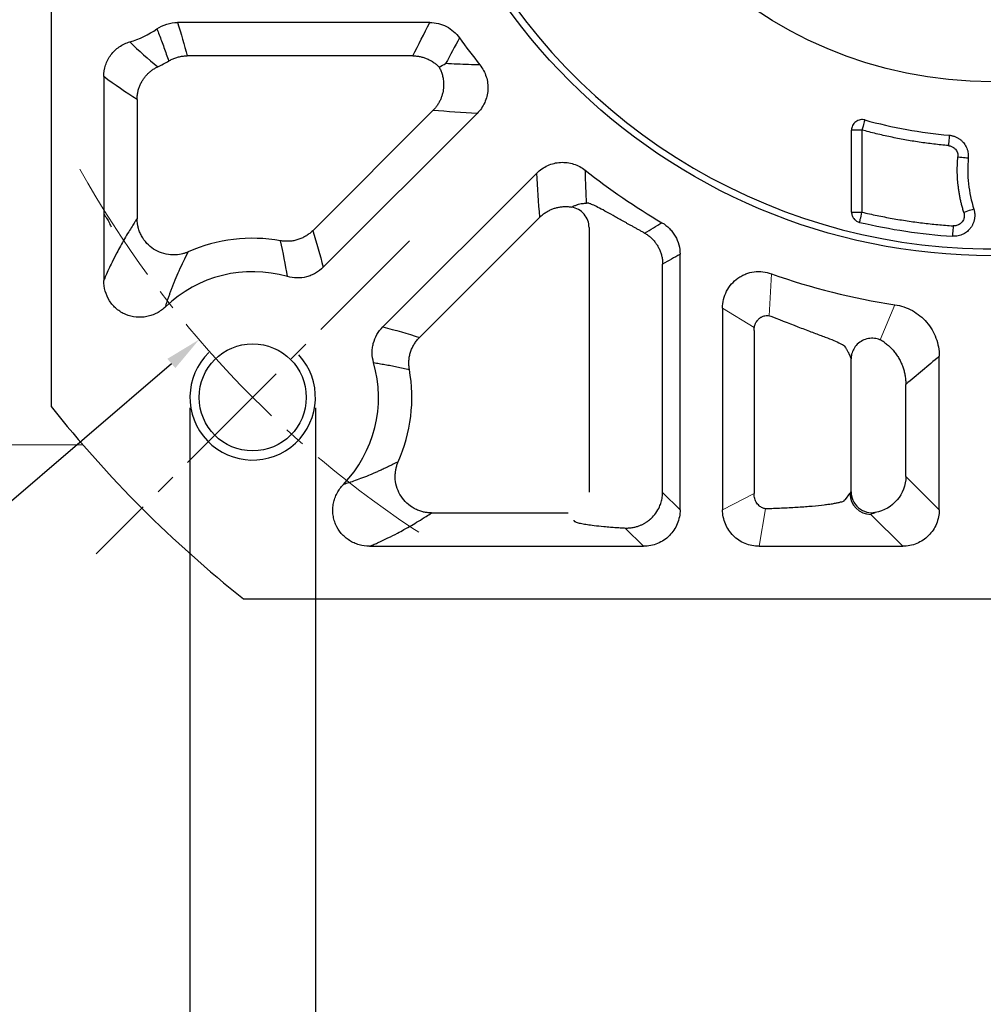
# Model space of a CAD drawing. Header units: millimetres. Extents: x 225 to 1476, y 239 to 1123.
# Tile 4 of 18: x 352 to 445, y 674 to 768. Entities that reach past the tile are written whole.
import ezdxf

# ---------------------------------------------------------------- set-up
doc = ezdxf.new("R2010")
doc.units = ezdxf.units.MM
doc.linetypes.add('点画线', pattern=[18, 12, -2, 2, -2])
for name, color, linetype, lineweight in [('7中心线层', 7, '点画线', 18), ('尺寸线', 1, 'Continuous', 18), ('标注线', 3, 'Continuous', 15), ('粗实线', 7, 'Continuous', 40), ('细实线', 211, 'Continuous', 18)]:
    doc.layers.add(name, color=color, linetype=linetype, lineweight=lineweight)
doc.styles.add('工程字', font='gbenor.shx', dxfattribs={"bigfont": 'gbcbig.shx'})
doc.dimstyles.new('ISO-25-1', dxfattribs={"dimtxt": 9, "dimasz": 3.5, "dimexe": 1.25, "dimexo": 1, "dimgap": 1.5, "dimtad": 1, "dimtoh": 1, "dimtxsty": '工程字', "dimcen": 2, "dimadec": 0, "dimazin": 0, "dimtfac": 1, "dimtmove": 0, "dimatfit": 3, "dimfxl": 1, "dimarcsym": 0})

# ---------------------------------------------------------------- blocks, each defined once
blk = doc.blocks.new('*D94')
at = {"layer": 'Defpoints', "color": 0}
for p in [(368.734, 731.835), (380.734, 731.835), (368.734, 656.002)]:
    blk.add_point(p, dxfattribs=at)
at = {"layer": '标注线', "color": 0, "lineweight": -2}
for p, q in [((368.734, 730.835), (368.734, 654.752)), ((380.734, 730.835), (380.734, 654.752)), ((377.234, 656.002), (372.234, 656.002)), ((403.234, 656.002), (380.734, 656.002)), ((445.234, 656.002), (403.234, 656.002))]:
    blk.add_line(p, q, dxfattribs=at)
at = {"layer": '标注线', "color": 0}
for points in [[(372.234, 656.585), (372.234, 655.418), (368.734, 656.002)], [(377.234, 655.418), (377.234, 656.585), (380.734, 656.002)]]:
    blk.add_solid(points, dxfattribs=at)
at = {"layer": '标注线', "color": 0, "insert": (424.984, 662.002), "char_height": 9, "attachment_point": 5, "style": '工程字'}
blk.add_mtext('4-M12x28', dxfattribs=at)
blk = doc.blocks.new('*D95')
at = {"layer": 'Defpoints', "color": 0}
for p in [(521.282, 867.728), (369.608, 737.363)]:
    blk.add_point(p, dxfattribs=at)
at = {"layer": '标注线', "color": 0, "lineweight": -2}
for p, q in [((445.445, 800.545), (445.445, 804.545)), ((443.445, 802.545), (447.445, 802.545)), ((334.146, 706.883), (366.954, 735.081)), ((307.389, 706.883), (334.146, 706.883))]:
    blk.add_line(p, q, dxfattribs=at)
at = {"layer": '标注线', "color": 0}
blk.add_solid([(367.334, 734.639), (366.573, 735.524), (369.608, 737.363)], dxfattribs=at)
at = {"layer": '标注线', "color": 0, "insert": (317.517, 712.883), "char_height": 9, "attachment_point": 5, "style": '工程字'}
blk.add_mtext('∅200', dxfattribs=at)
blk = doc.blocks.new('*D96')
at = {"layer": 'Defpoints', "color": 0}
for p in [(525.257, 885.34), (365.632, 719.75)]:
    blk.add_point(p, dxfattribs=at)
at = {"layer": '尺寸线', "color": 0, "lineweight": -2}
for p, q in [((544.175, 904.964), (527.686, 887.86)), ((570.932, 904.964), (544.175, 904.964)), ((445.445, 800.545), (445.445, 804.545)), ((443.445, 802.545), (447.445, 802.545))]:
    blk.add_line(p, q, dxfattribs=at)
at = {"layer": '尺寸线', "color": 0}
blk.add_solid([(527.266, 888.265), (528.106, 887.455), (525.257, 885.34)], dxfattribs=at)
at = {"layer": '尺寸线', "color": 0, "lineweight": 25, "insert": (560.804, 910.964), "char_height": 9, "attachment_point": 5, "style": '工程字'}
blk.add_mtext('∅230{}{{\\H0.7x;}{}}', dxfattribs=at)

msp = doc.modelspace()

# ---------------------------------------------------------------- linework, layer by layer
msp.add_open_spline([(360.4796, 749.3993), (360.5509, 749.3023), (360.8384, 748.8883), (361.0577, 748.4766), (361.1847, 748.1612)], degree=3, knots=[0.83537287, 0.83537287, 0.83537287, 0.83537287, 0.87394786, 1, 1, 1, 1])
at = {"layer": '7中心线层'}
msp.add_line((389.7222, 746.8225), (359.7463, 716.8466), dxfattribs=at)
msp.add_arc((445.4449, 802.5452), 100, 209.252219, 237.167358, dxfattribs=at)
at = {"layer": '标注线'}
for p, q in [((424.1336, 739.6552), (424.3573, 743.6732)), ((422.7172, 738.5095), (419.6885, 740.3861)), ((436.1627, 740.7032), (434.7583, 737.3365)), ((349.4443, 727.2949), (358.4829, 727.2949)), ((422.6923, 722.6214), (419.6885, 721.0715)), ((423.18, 717.58), (423.7787, 721.1771))]:
    msp.add_line(p, q, dxfattribs=at)
at = {"layer": '粗实线', "color": 0, "lineweight": 30}
for p, q in [((355.4449, 874.1343), (355.4449, 730.9561)), ((373.8558, 712.5452), (517.034, 712.5452))]:
    msp.add_line(p, q, dxfattribs=at)
for centre, radius in [((445.4449, 802.5452), 57.15), ((445.4449, 802.5452), 40.5), ((374.7342, 731.8346), 5.125)]:
    msp.add_circle(centre, radius, dxfattribs=at)
for radius, start, end in [(56.5, 215.800973, 279.199034), (115, 218.49995, 231.50005)]:
    msp.add_arc((445.4449, 802.5452), radius, start, end, dxfattribs=at)
at = {"layer": '细实线', "color": 0, "lineweight": -3}
for p, q in [((391.6746, 767.7193), (367.5452, 767.7193)), ((390.0543, 764.5277), (368.4769, 764.5277)), ((360.4796, 762.5405), (360.4796, 743.0247)), ((363.6713, 760.348), (363.6713, 748.9527)), ((380.4716, 747.7917), (391.9809, 759.301)), ((381.4796, 744.286), (396.2086, 759.015)), ((432.0241, 749.5631), (432.0241, 757.4277)), ((433.0228, 757.4277), (432.0241, 757.4277)), ((433.0228, 757.4277), (433.0228, 749.5631)), ((401.9146, 753.3089), (387.1857, 738.58)), ((432.0241, 749.5631), (433.0228, 749.5631)), ((402.2006, 749.0813), (390.6913, 737.572)), ((406.9153, 748.0883), (406.9153, 722.7668)), ((415.619, 721.0715), (415.619, 745.5416)), ((413.9539, 722.7366), (413.9539, 744.594)), ((419.6885, 740.3863), (419.6885, 721.0715)), ((422.6923, 738.2224), (422.6923, 722.6214)), ((431.3201, 736.7734), (431.4449, 736.61)), ((431.9745, 722.7868), (431.9745, 735.5114)), ((440.4101, 721.0715), (440.4101, 735.7706)), ((437.2185, 724.2631), (437.2185, 733.0767)), ((440.4101, 721.0715), (437.2185, 724.2631)), ((415.619, 721.0715), (413.9539, 722.7366)), ((431.4449, 722.0638), (431.2998, 721.9247)), ((431.4449, 722.0638), (431.8696, 722.6269)), ((391.8524, 720.7716), (404.9181, 720.7716)), ((436.9186, 717.58), (433.8669, 720.6318)), ((412.1275, 717.58), (410.3813, 719.3262)), ((385.9229, 717.58), (412.1275, 717.58)), ((423.18, 717.58), (436.9186, 717.58))]:
    msp.add_line(p, q, dxfattribs=at)
at = {"layer": '细实线', "color": 0, "lineweight": -3, "flags": 128}
for points in [[(433.2881, 758.3913), (433.2814, 758.3671), (433.2653, 758.3085), (433.2402, 758.2175), (433.2072, 758.0975), (433.1673, 757.9528), (433.1222, 757.7889), (433.0734, 757.6117), (433.0228, 757.4277)], [(441.3768, 756.9293), (441.3746, 756.9044), (441.3692, 756.8438), (441.3608, 756.7498), (441.3497, 756.6258), (441.3364, 756.4764), (441.3213, 756.307), (441.305, 756.1239), (441.288, 755.9339)], [(442.1947, 754.85), (442.3848, 754.8331), (442.5678, 754.8169), (442.7372, 754.8018), (442.8866, 754.7886), (443.0106, 754.7775), (443.1047, 754.7692), (443.1653, 754.7638), (443.1902, 754.7616)], [(432.7946, 748.5898), (432.8, 748.6128), (432.8136, 748.6711), (432.8351, 748.7625), (432.8635, 748.8837), (432.8978, 749.0301), (432.9368, 749.1964), (432.979, 749.3763), (433.0228, 749.5631)], [(443.7196, 749.8462), (443.6957, 749.8387), (443.6377, 749.8205), (443.5476, 749.7924), (443.4288, 749.7552), (443.2856, 749.7104), (443.1233, 749.6596), (442.9479, 749.6048), (442.7658, 749.5478)], [(441.7436, 748.2523), (441.7305, 748.0609), (441.718, 747.8766), (441.7063, 747.7062), (441.6961, 747.5562), (441.6876, 747.432), (441.6813, 747.3383), (441.6772, 747.2785), (441.6756, 747.255)]]:
    msp.add_lwpolyline(points, dxfattribs=at)
at = {"layer": '细实线', "color": 0, "lineweight": -3}
for centre, radius, start, end in [((360.4449, 774.5452), 9.0348, 286.281799, 304.561128), ((445.4449, 802.5452), 62.5348, 215.474163, 218.454712), ((360.4449, 774.5452), 12.2264, 295.25676, 300.753017), ((445.4449, 802.5452), 45.797, 254.606269, 264.903756), ((455.8405, 753.6379), 12.7001, 174.923723, 197.370871), ((445.4449, 802.5452), 62.5348, 231.545288, 239.694646), ((445.4449, 802.5452), 55.4186, 256.804854, 266.100011), ((374.7342, 731.8346), 15.2264, 79.915869, 113.860082), ((374.7342, 731.8346), 12.0348, 73.973951, 133.880928), ((445.4449, 802.5452), 62.5348, 250.292821, 261.463873), ((374.7342, 731.8346), 12.0348, 316.113492, 16.0261), ((374.7342, 731.8346), 15.2264, 336.139936, 10.084174), ((433.8744, 722.6365), 2.0048, 180.275169, 269.786099)]:
    msp.add_arc(centre, radius, start, end, dxfattribs=at)
at = {"layer": '细实线', "color": 0, "lineweight": -2}
msp.add_arc((374.7342, 731.8346), 6, 134.288243, 42.56917, dxfattribs=at)
at = {"layer": '细实线', "color": 0, "lineweight": -3}
for points, knots in [([(365.5702, 767.1049), (365.8595, 767.3044), (366.1776, 767.459), (366.8475, 767.667), (367.1937, 767.7195), (367.5452, 767.7193)], [0, 0, 0, 0, 0.5, 0.5, 1, 1, 1, 1]), ([(391.6746, 767.7193), (391.954, 767.7195), (392.2277, 767.6867), (392.7644, 767.5573), (393.0286, 767.459), (393.5185, 767.2068), (393.7496, 767.0507), (394.1698, 766.6864), (394.356, 766.4817), (394.518, 766.2541)], [0, 0, 0, 0, 0.25, 0.25, 0.5, 0.5, 0.75, 0.75, 1, 1, 1, 1]), ([(365.5702, 767.1049), (365.6445, 766.918), (365.7963, 766.5364), (366.0195, 765.949), (366.2449, 765.3355), (366.4723, 764.6961), (366.621, 764.2601), (366.6967, 764.0381)], [0, 0, 0, 0, 0.1844621, 0.3766933, 0.5766933, 0.7844623, 1, 1, 1, 1]), ([(360.4796, 762.5405), (360.4795, 762.9162), (360.5382, 763.2819), (360.7736, 763.9932), (360.9459, 764.3233), (361.2818, 764.7721), (361.4065, 764.913), (361.6737, 765.17), (361.8171, 765.2873), (362.1239, 765.4995), (362.2872, 765.5939), (362.6234, 765.7538), (362.7975, 765.8202), (362.9779, 765.8728)], [0, 0, 0, 0, 0.25, 0.25, 0.5, 0.5, 0.625, 0.625, 0.75, 0.75, 0.875, 0.875, 1, 1, 1, 1]), ([(366.6967, 764.0381), (366.7503, 764.0688), (366.8577, 764.1305), (367.0252, 764.212), (367.1973, 764.2855), (367.3736, 764.3497), (367.5534, 764.4043), (367.7359, 764.4493), (367.9202, 764.4843), (368.1056, 764.5092), (368.2913, 764.5247), (368.4152, 764.5267), (368.4769, 764.5277)], [0, 0, 0, 0, 0.099139, 0.1988479, 0.2989887, 0.3994196, 0.4999963, 0.6005733, 0.701005, 0.8011473, 0.9008583, 1, 1, 1, 1]), ([(390.0543, 764.5277), (390.1139, 764.5267), (390.2328, 764.5248), (390.4104, 764.5104), (390.5862, 764.4878), (390.7596, 764.4564), (390.93, 764.4167), (391.0966, 764.3689), (391.2589, 764.3136), (391.5115, 764.2136), (391.8206, 764.0573), (392.1458, 763.8376), (392.3855, 763.6403), (392.5125, 763.5137), (392.5663, 763.46)], [0, 0, 0, 0, 0.0637433, 0.1272971, 0.1905628, 0.2534436, 0.315846, 0.3776796, 0.4388584, 0.4993012, 0.6683192, 0.8082044, 0.9186335, 1, 1, 1, 1]), ([(396.4739, 763.6551), (396.1124, 763.6667), (395.3843, 763.69), (394.2908, 763.7329), (393.5607, 763.7666), (393.1932, 763.7835)], [0, 0, 0, 0, 0.3288347, 0.662168, 1, 1, 1, 1]), ([(396.4739, 763.6551), (396.7394, 763.3209), (396.9437, 762.9379), (397.137, 762.3287), (397.1828, 762.119), (397.235, 761.6999), (397.2419, 761.4896), (397.2171, 761.0676), (397.1848, 760.8551), (397.0836, 760.446), (397.0147, 760.247), (396.8401, 759.8605), (396.7346, 759.6745), (396.4947, 759.3281), (396.3595, 759.1658), (396.2086, 759.015)], [0, 0, 0, 0, 0.25, 0.25, 0.375, 0.375, 0.5, 0.5, 0.625, 0.625, 0.75, 0.75, 0.875, 0.875, 1, 1, 1, 1]), ([(363.6713, 760.348), (363.6723, 760.4091), (363.6744, 760.5315), (363.6898, 760.7142), (363.714, 760.8956), (363.7477, 761.0747), (363.7904, 761.2507), (363.8419, 761.4231), (363.9015, 761.591), (363.969, 761.7539), (364.0436, 761.9113), (364.1248, 762.0626), (364.237, 762.2492), (364.3902, 762.4683), (364.5965, 762.7126), (364.8291, 762.9413), (365.086, 763.1495), (365.3632, 763.3359), (365.562, 763.437), (365.6616, 763.4876)], [0, 0, 0, 0, 0.0468198, 0.0936078, 0.1402845, 0.186771, 0.2329897, 0.278865, 0.3243242, 0.3692976, 0.4137194, 0.4575281, 0.5006667, 0.5802248, 0.6617969, 0.745, 0.8294089, 0.9145672, 1, 1, 1, 1]), ([(392.5663, 763.46), (392.5947, 763.4065), (392.6519, 763.2987), (392.7274, 763.1304), (392.7954, 762.9565), (392.8545, 762.777), (392.9044, 762.5927), (392.9665, 762.3007), (393.0144, 761.8627), (392.9896, 761.387), (392.9162, 760.9877), (392.8346, 760.6909), (392.7235, 760.3936), (392.5823, 760.1004), (392.4106, 759.817), (392.212, 759.5464), (392.0581, 759.3829), (391.9809, 759.301)], [0, 0, 0, 0, 0.0403834, 0.0813436, 0.1228349, 0.1648076, 0.207208, 0.2499786, 0.3636521, 0.4996965, 0.5655686, 0.6339354, 0.7044673, 0.776782, 0.8504526, 0.9250186, 1, 1, 1, 1]), ([(433.2881, 758.3913), (433.1605, 758.4261), (433.0119, 758.4383), (432.7059, 758.3866), (432.5498, 758.3214), (432.2876, 758.1215), (432.1833, 757.9882), (432.0521, 757.7067), (432.0245, 757.56), (432.0241, 757.4277)], [0, 0, 0, 0, 0.25, 0.25, 0.5, 0.5, 0.75, 0.75, 1, 1, 1, 1]), ([(441.288, 755.9339), (441.0549, 755.9557), (440.589, 755.9993), (439.8918, 756.0778), (439.1964, 756.1659), (438.5029, 756.2646), (437.8112, 756.3736), (437.1214, 756.4929), (436.4335, 756.6226), (435.7475, 756.7626), (435.0633, 756.9129), (434.381, 757.0738), (433.7004, 757.2443), (433.2487, 757.3666), (433.0228, 757.4277)], [0, 0, 0, 0, 0.083505, 0.1669165, 0.250253, 0.3335333, 0.416776, 0.5, 0.583224, 0.6664667, 0.749747, 0.8330835, 0.916495, 1, 1, 1, 1]), ([(441.3768, 756.9293), (441.4225, 756.9243), (441.5141, 756.9142), (441.6496, 756.8872), (441.7827, 756.8516), (441.9122, 756.8071), (442.0372, 756.7544), (442.1569, 756.6941), (442.2704, 756.6271), (442.3773, 756.5543), (442.477, 756.4765), (442.5693, 756.3948), (442.6539, 756.3102), (442.7586, 756.1924), (442.8786, 756.0306), (443.0021, 755.813), (443.1012, 755.5711), (443.1687, 755.3102), (443.2034, 755.0374), (443.1946, 754.8537), (443.1902, 754.7616)], [0, 0, 0, 0, 0.0440142, 0.0880614, 0.1319944, 0.1756658, 0.2189304, 0.2616477, 0.3036844, 0.3449156, 0.385227, 0.4245158, 0.4626913, 0.4996755, 0.5750843, 0.6548785, 0.7382824, 0.8243418, 0.9119677, 1, 1, 1, 1]), ([(441.288, 755.9339), (441.3217, 755.9299), (441.3987, 755.9207), (441.5253, 755.8868), (441.6887, 755.8177), (441.8415, 755.7124), (441.9729, 755.5781), (442.0772, 755.4292), (442.1575, 755.2462), (442.2013, 755.0443), (442.1968, 754.9131), (442.1947, 754.85)], [0, 0, 0, 0, 0.0649154, 0.148325, 0.2498975, 0.4033162, 0.4995966, 0.6085534, 0.7493915, 0.8794922, 1, 1, 1, 1]), ([(401.9146, 753.3089), (402.2158, 753.6103), (402.5723, 753.8566), (403.1543, 754.118), (403.3569, 754.1874), (403.7665, 754.2873), (403.9743, 754.3183), (404.3955, 754.3422), (404.6099, 754.3347), (405.0273, 754.2815), (405.2325, 754.2363), (405.8374, 754.0438), (406.2212, 753.8393), (406.5548, 753.5743)], [0, 0, 0, 0, 0.25, 0.25, 0.375, 0.375, 0.5, 0.5, 0.625, 0.625, 0.75, 0.75, 1, 1, 1, 1]), ([(442.7658, 749.5478), (442.7285, 749.6703), (442.6541, 749.915), (442.5556, 750.2856), (442.4669, 750.6583), (442.3889, 751.0331), (442.3214, 751.4102), (442.2644, 751.7895), (442.2064, 752.2657), (442.1586, 752.8393), (442.1363, 753.5096), (442.1447, 754.1806), (442.178, 754.6267), (442.1947, 754.85)], [0, 0, 0, 0, 0.0715587, 0.1429813, 0.214324, 0.2856427, 0.3569937, 0.428433, 0.5000165, 0.6251438, 0.7499828, 0.8748346, 1, 1, 1, 1]), ([(406.6766, 750.4316), (406.6529, 750.9579), (406.6058, 752.0005), (406.5717, 753.0531), (406.5548, 753.5743)], [0, 0, 0, 0, 0.5048522, 1, 1, 1, 1]), ([(405.2499, 750.0525), (405.2998, 750.0778), (405.3969, 750.1268), (405.5381, 750.1893), (405.6704, 750.2422), (405.794, 750.2859), (405.9537, 750.3353), (406.1459, 750.3809), (406.366, 750.4134), (406.5058, 750.4159), (406.5724, 750.417)], [0, 0, 0, 0, 0.1130631, 0.2195933, 0.3195903, 0.4130545, 0.4999869, 0.6818598, 0.8485293, 1, 1, 1, 1]), ([(412.2316, 747.5622), (412.1353, 747.6146), (411.9432, 747.719), (411.6624, 747.8729), (411.3877, 748.0241), (411.1198, 748.1723), (410.8583, 748.3175), (410.6033, 748.4596), (410.3547, 748.5986), (409.8679, 748.8712), (409.1897, 749.2524), (408.4, 749.6912), (407.7414, 750.043), (407.3259, 750.2445), (407.0766, 750.3495), (406.9345, 750.4012), (406.8203, 750.4324), (406.7312, 750.4449), (406.6948, 750.436), (406.6766, 750.4316)], [0, 0, 0, 0, 0.0317788, 0.0634082, 0.0949079, 0.1262983, 0.1575995, 0.1888323, 0.2200171, 0.2511749, 0.3767149, 0.4998388, 0.624614, 0.7487441, 0.7997141, 0.8501812, 0.9002872, 0.9501775, 1, 1, 1, 1]), ([(402.2006, 749.0813), (402.2472, 749.1262), (402.3402, 749.2158), (402.488, 749.3396), (402.6404, 749.4545), (402.797, 749.5595), (402.9566, 749.6545), (403.1181, 749.7396), (403.2805, 749.8147), (403.4428, 749.88), (403.6561, 749.9539), (403.9256, 750.026), (404.2545, 750.0814), (404.5877, 750.1047), (404.9212, 750.0985), (405.1406, 750.0678), (405.2499, 750.0525)], [0, 0, 0, 0, 0.0584865, 0.1165397, 0.1740176, 0.2307826, 0.2867024, 0.3416518, 0.3955133, 0.4481786, 0.4995484, 0.5992627, 0.699617, 0.8001606, 0.9004377, 1, 1, 1, 1]), ([(406.9153, 748.0883), (406.9132, 748.5496), (406.7448, 749.0092), (406.4475, 749.3637), (406.1455, 749.7239), (405.7129, 749.9727), (405.2499, 750.0525)], [0.00782907, 0.00782907, 0.00782907, 0.00782907, 0.5, 0.5, 0.5, 1, 1, 1, 1]), ([(432.0241, 749.5631), (432.0242, 749.4596), (432.0407, 749.3503), (432.1127, 749.1369), (432.1684, 749.0333), (432.3123, 748.8514), (432.4004, 748.7735), (432.5914, 748.6546), (432.694, 748.6135), (432.7946, 748.5898)], [0, 0, 0, 0, 0.25, 0.25, 0.5, 0.5, 0.75, 0.75, 1, 1, 1, 1]), ([(433.0228, 749.5631), (433.2621, 749.5079), (433.7407, 749.3977), (434.4609, 749.2447), (435.1825, 749.1008), (435.9056, 748.967), (436.6302, 748.843), (437.3563, 748.7288), (438.0838, 748.6245), (438.8128, 748.5301), (439.5433, 748.4454), (440.2753, 748.3708), (441.0088, 748.3053), (441.4986, 748.27), (441.7436, 748.2523)], [0, 0, 0, 0, 0.0834732, 0.1668701, 0.250206, 0.3334962, 0.4167557, 0.5, 0.5832443, 0.6665038, 0.749794, 0.8331299, 0.9165268, 1, 1, 1, 1]), ([(443.7196, 749.8462), (443.7332, 749.7992), (443.7604, 749.7049), (443.788, 749.5599), (443.8056, 749.4129), (443.8121, 749.2651), (443.8078, 749.118), (443.7928, 748.973), (443.7677, 748.8313), (443.7331, 748.6942), (443.69, 748.5627), (443.6394, 748.4376), (443.5822, 748.3198), (443.5197, 748.2097), (443.453, 748.1075), (443.3681, 747.9929), (443.2554, 747.863), (443.1036, 747.7196), (442.9222, 747.5824), (442.7119, 747.4593), (442.4756, 747.3582), (442.219, 747.2869), (441.9494, 747.2474), (441.767, 747.2524), (441.6756, 747.255)], [0, 0, 0, 0, 0.0377902, 0.0758486, 0.1140265, 0.1521694, 0.1901209, 0.2277251, 0.2648301, 0.3012906, 0.3369709, 0.3717466, 0.4055059, 0.4381514, 0.4695995, 0.4997815, 0.5484105, 0.6022814, 0.6609762, 0.7238946, 0.7902524, 0.8591036, 0.9293881, 1, 1, 1, 1]), ([(442.7658, 749.5478), (442.7746, 749.5165), (442.7922, 749.454), (442.8066, 749.3576), (442.8124, 749.2608), (442.8088, 749.1639), (442.7965, 749.0689), (442.771, 748.9587), (442.7152, 748.8067), (442.564, 748.5562), (442.3425, 748.3845), (442.1185, 748.2955), (441.9957, 748.2636), (441.8602, 748.2481), (441.7792, 748.251), (441.7436, 748.2523)], [0, 0, 0, 0, 0.0504064, 0.1005856, 0.1506348, 0.2006208, 0.2505899, 0.298988, 0.3756646, 0.5007153, 0.7491484, 0.7893403, 0.8744975, 0.9448239, 1, 1, 1, 1]), ([(363.6713, 748.9527), (363.601, 748.8445), (363.4419, 748.5992), (363.1752, 748.1792), (362.7123, 747.4309), (362.2267, 746.5988), (361.6947, 745.6095), (361.3199, 744.8707), (360.9687, 744.1311), (360.7036, 743.5455), (360.5475, 743.1825), (360.4796, 743.0247)], [0, 0, 0, 0, 0.065854, 0.1491911, 0.2500123, 0.5000169, 0.6050448, 0.7500024, 0.8525939, 0.9359237, 1, 1, 1, 1]), ([(368.5751, 745.7596), (368.5315, 745.7412), (368.4435, 745.704), (368.3073, 745.6545), (368.1699, 745.6105), (367.9832, 745.5593), (367.56, 745.4708), (366.8745, 745.4429), (366.0203, 745.6242), (365.2421, 746.0063), (364.5786, 746.564), (364.1559, 747.1503), (363.9084, 747.6775), (363.7874, 748.0473), (363.7162, 748.3849), (363.6789, 748.6715), (363.6738, 748.8602), (363.6713, 748.9527)], [0, 0, 0, 0, 0.0205309, 0.0415011, 0.0629066, 0.0831419, 0.1255598, 0.2504065, 0.3774842, 0.500359, 0.6225256, 0.7497298, 0.8101816, 0.8747161, 0.9180617, 0.9598395, 1, 1, 1, 1]), ([(412.2316, 747.5622), (412.5097, 747.7278), (413.0625, 748.0569), (413.6148, 748.3903), (413.8893, 748.556)], [0, 0, 0, 0, 0.5029553, 1, 1, 1, 1]), ([(413.8893, 748.556), (414.1538, 748.4015), (414.3927, 748.2164), (414.7134, 747.8939), (414.8146, 747.7779), (414.9988, 747.5362), (415.0824, 747.4102), (415.3077, 747.0173), (415.4252, 746.731), (415.5799, 746.1469), (415.6191, 745.8479), (415.619, 745.5416)], [0, 0, 0, 0, 0.25, 0.25, 0.375, 0.375, 0.5, 0.5, 0.75, 0.75, 1, 1, 1, 1]), ([(380.4716, 747.7917), (380.4259, 747.7475), (380.334, 747.6587), (380.1863, 747.5346), (380.0308, 747.4172), (379.8674, 747.3078), (379.6969, 747.2071), (379.5199, 747.1157), (379.3372, 747.0342), (379.1497, 746.9632), (378.9583, 746.903), (378.7639, 746.8539), (378.5675, 746.8162), (378.3701, 746.7898), (378.1726, 746.7748), (377.976, 746.771), (377.7813, 746.7783), (377.5892, 746.7955), (377.463, 746.8157), (377.4003, 746.8257)], [0, 0, 0, 0, 0.0569642, 0.114606, 0.1728483, 0.2316085, 0.2907995, 0.3503297, 0.4101046, 0.4700271, 0.5299988, 0.5899206, 0.649694, 0.7092221, 0.7684101, 0.8271668, 0.8854048, 0.9430415, 1, 1, 1, 1]), ([(412.2316, 747.5622), (412.285, 747.5301), (412.3914, 747.4663), (412.544, 747.36), (412.6899, 747.2474), (412.8282, 747.1283), (412.9586, 747.0035), (413.0807, 746.874), (413.1944, 746.7403), (413.2994, 746.6034), (413.3958, 746.4639), (413.5185, 746.2661), (413.6557, 746.0013), (413.7883, 745.6617), (413.8831, 745.3104), (413.9425, 744.9532), (413.9501, 744.7133), (413.9539, 744.594)], [0, 0, 0, 0, 0.0530201, 0.1055654, 0.1575589, 0.2089257, 0.2595932, 0.3094929, 0.35856, 0.406735, 0.4539637, 0.5001979, 0.6008843, 0.7016552, 0.8020608, 0.9016516, 1, 1, 1, 1]), ([(366.3917, 740.5094), (366.4251, 740.6155), (366.4929, 740.831), (366.5981, 741.1486), (366.7077, 741.4683), (366.822, 741.7893), (366.941, 742.1118), (367.0647, 742.4357), (367.1932, 742.7611), (367.4048, 743.2802), (367.7118, 743.9895), (368.1277, 744.8823), (368.4229, 745.4614), (368.5751, 745.7596)], [0, 0, 0, 0, 0.050936, 0.1033911, 0.1573661, 0.2128616, 0.2698779, 0.3284157, 0.3884753, 0.450057, 0.6219123, 0.805225, 1, 1, 1, 1]), ([(381.4796, 744.286), (381.2592, 744.0654), (381.0147, 743.8786), (380.6128, 743.6481), (380.4718, 743.5793), (380.1854, 743.4627), (380.0393, 743.4144), (379.5927, 743.2988), (379.2797, 743.2613), (378.6641, 743.2701), (378.3564, 743.3154), (378.0567, 743.4016)], [0, 0, 0, 0, 0.25, 0.25, 0.375, 0.375, 0.5, 0.5, 0.75, 0.75, 1, 1, 1, 1]), ([(419.6885, 740.3863), (419.6879, 740.6678), (419.7203, 740.9438), (419.8492, 741.485), (419.9476, 741.7517), (420.2008, 742.2459), (420.358, 742.4791), (420.7256, 742.9023), (420.9317, 743.0884), (421.2741, 743.33), (421.3945, 743.4045), (421.6406, 743.5368), (421.7669, 743.595), (422.1549, 743.7467), (422.4299, 743.8173), (422.9825, 743.8899), (423.2604, 743.893), (423.8193, 743.8321), (424.0925, 743.7688), (424.3573, 743.6732)], [0, 0, 0, 0, 0.125, 0.125, 0.25, 0.25, 0.375, 0.375, 0.5, 0.5, 0.5625, 0.5625, 0.625, 0.625, 0.75, 0.75, 0.875, 0.875, 1, 1, 1, 1]), ([(366.3924, 740.5092), (366.1444, 740.2692), (365.8692, 740.0689), (365.4151, 739.8285), (365.2561, 739.7586), (364.9343, 739.644), (364.7703, 739.5987), (364.4358, 739.5321), (364.2641, 739.5107), (363.9205, 739.4939), (363.7499, 739.4983), (363.2414, 739.5495), (362.9022, 739.6364), (362.4311, 739.8366), (362.2794, 739.9148), (361.987, 740.0949), (361.8464, 740.197), (361.5857, 740.4181), (361.4642, 740.5378), (361.239, 740.7953), (361.1346, 740.9343), (360.8569, 741.3669), (360.7153, 741.6801), (360.5249, 742.3415), (360.4783, 742.6795), (360.4796, 743.0247)], [0, 0, 0, 0, 0.125, 0.125, 0.1875, 0.1875, 0.25, 0.25, 0.3125, 0.3125, 0.375, 0.375, 0.5, 0.5, 0.5625, 0.5625, 0.625, 0.625, 0.6875, 0.6875, 0.75, 0.75, 0.875, 0.875, 1, 1, 1, 1]), ([(436.1627, 740.7032), (436.4571, 740.6593), (436.7476, 740.5891), (437.3115, 740.3982), (437.5851, 740.2772), (438.1004, 739.9924), (438.3437, 739.8283), (438.8015, 739.4564), (439.0162, 739.2473), (439.3995, 738.8013), (439.5706, 738.5626), (439.8707, 738.0535), (439.9988, 737.7834), (440.2025, 737.2323), (440.2798, 736.9489), (440.3841, 736.3658), (440.4104, 736.0683), (440.4101, 735.7706)], [0, 0, 0, 0, 0.125, 0.125, 0.25, 0.25, 0.375, 0.375, 0.5, 0.5, 0.625, 0.625, 0.75, 0.75, 0.875, 0.875, 1, 1, 1, 1]), ([(422.6923, 738.2224), (422.6931, 738.2607), (422.6946, 738.337), (422.7068, 738.4503), (422.7258, 738.5617), (422.7521, 738.6706), (422.7853, 738.7766), (422.8259, 738.8825), (422.8904, 739.0161), (422.98, 739.1581), (423.0967, 739.2979), (423.1827, 739.3767), (423.2438, 739.4257), (423.2855, 739.4571), (423.3553, 739.5035), (423.455, 739.5586), (423.5867, 739.6133), (423.7517, 739.6567), (423.9492, 739.6751), (424.177, 739.6577), (424.3295, 739.605), (424.4107, 739.5769)], [0, 0, 0, 0, 0.0425307, 0.0847242, 0.1266025, 0.1681743, 0.2094386, 0.2503874, 0.2947795, 0.375456, 0.4386482, 0.5007932, 0.5083588, 0.528495, 0.560896, 0.6050781, 0.6606963, 0.7276473, 0.8061485, 0.8967054, 1, 1, 1, 1]), ([(424.4107, 739.5769), (425.379, 739.1899), (426.839, 738.6064), (428.4599, 738.0015), (429.5085, 737.6058), (430.3575, 737.2715), (430.9545, 736.9993), (431.2748, 736.8349), (431.3182, 736.7761), (431.3201, 736.7734)], [0, 0, 0, 0, 0.2818542, 0.4249744, 0.5696105, 0.7096663, 0.8508563, 0.9933238, 1, 1, 1, 1]), ([(386.3013, 735.1571), (386.215, 735.4568), (386.17, 735.7611), (386.1631, 736.2244), (386.1712, 736.381), (386.208, 736.6881), (386.2364, 736.8393), (386.3517, 737.286), (386.4705, 737.578), (386.7764, 738.1123), (386.965, 738.3595), (387.1857, 738.58)], [0, 0, 0, 0, 0.25, 0.25, 0.375, 0.375, 0.5, 0.5, 0.75, 0.75, 1, 1, 1, 1]), ([(389.7254, 734.5006), (389.7153, 734.5634), (389.6951, 734.6896), (389.6779, 734.8817), (389.6706, 735.0764), (389.6745, 735.273), (389.6895, 735.4704), (389.7158, 735.6679), (389.7536, 735.8643), (389.8026, 736.0587), (389.8628, 736.2501), (389.9339, 736.4376), (390.0153, 736.6203), (390.1067, 736.7973), (390.2075, 736.9678), (390.3168, 737.1312), (390.4343, 737.2866), (390.5583, 737.4344), (390.6472, 737.5263), (390.6913, 737.572)], [0, 0, 0, 0, 0.0569585, 0.1145953, 0.1728333, 0.23159, 0.2907781, 0.3503061, 0.4100796, 0.4700014, 0.5299731, 0.5898956, 0.6496705, 0.7092007, 0.7683916, 0.8271518, 0.8853941, 0.9430358, 1, 1, 1, 1]), ([(435.13, 737.1324), (435.0097, 737.2164), (434.8715, 737.2929), (434.5609, 737.4142), (434.3884, 737.4588), (434.0209, 737.4988), (433.8261, 737.4939), (433.4369, 737.4243), (433.2429, 737.3595), (432.8831, 737.1747), (432.7176, 737.0548), (432.435, 736.7793), (432.318, 736.624), (432.1377, 736.3025), (432.0741, 736.1366), (431.9932, 735.8142), (431.9756, 735.6577), (431.9745, 735.5114)], [0, 0, 0, 0, 0.125, 0.125, 0.25, 0.25, 0.375, 0.375, 0.5, 0.5, 0.625, 0.625, 0.75, 0.75, 0.875, 0.875, 1, 1, 1, 1]), ([(435.13, 737.1324), (435.187, 737.0906), (435.3013, 737.0066), (435.4663, 736.8711), (435.6265, 736.7286), (435.7808, 736.5786), (435.9291, 736.4216), (436.0707, 736.2581), (436.2052, 736.0884), (436.3322, 735.9129), (436.4515, 735.7323), (436.5626, 735.547), (436.6905, 735.3112), (436.8282, 735.0173), (436.9643, 734.6583), (437.0748, 734.281), (437.1559, 733.8887), (437.2081, 733.4856), (437.215, 733.2134), (437.2185, 733.0767)], [0, 0, 0, 0, 0.0447969, 0.0898483, 0.1351151, 0.1805572, 0.2261334, 0.2718018, 0.3175199, 0.363245, 0.4089344, 0.4545455, 0.5000363, 0.5788151, 0.6598977, 0.7429451, 0.8275829, 0.9134086, 1, 1, 1, 1]), ([(431.4449, 736.61), (431.4467, 736.6083), (431.4511, 736.6044), (431.4554, 736.5978), (431.4579, 736.5939)], [0, 0, 0, 0, 0.4167706, 1, 1, 1, 1]), ([(431.4579, 736.5939), (431.4795, 736.56), (431.5227, 736.4922), (431.5874, 736.3805), (431.652, 736.2607), (431.7091, 736.1461), (431.7736, 736.0097), (431.8416, 735.8553), (431.9136, 735.6769), (431.9565, 735.5603), (431.9745, 735.5114)], [0, 0, 0, 0, 0.1249782, 0.2499782, 0.3749905, 0.5000069, 0.5810094, 0.7500059, 0.8949883, 1, 1, 1, 1]), ([(386.3013, 735.1571), (386.48, 735.1295), (386.8429, 735.0735), (387.3927, 734.9789), (387.9567, 734.8749), (388.5345, 734.7603), (389.1262, 734.636), (389.5239, 734.5461), (389.7254, 734.5006)], [0, 0, 0, 0, 0.1546811, 0.3141565, 0.4784262, 0.6474901, 0.821348, 1, 1, 1, 1]), ([(388.6593, 725.6754), (388.5007, 725.5938), (388.1965, 725.4372), (387.7465, 725.2161), (387.3278, 725.017), (386.9414, 724.8397), (386.5897, 724.6834), (386.2747, 724.5476), (385.8321, 724.3616), (385.2688, 724.1356), (384.582, 723.8811), (383.9734, 723.6708), (383.5835, 723.5473), (383.4078, 723.4917)], [0, 0, 0, 0, 0.1041735, 0.1998051, 0.286898, 0.3654557, 0.4354822, 0.496981, 0.5499569, 0.6903652, 0.8121691, 0.9153725, 1, 1, 1, 1]), ([(391.8524, 720.7716), (391.7973, 720.7726), (391.6859, 720.7746), (391.5171, 720.7879), (391.3451, 720.8093), (391.1705, 720.8402), (390.9255, 720.8965), (390.5928, 721.0025), (390.0634, 721.2465), (389.4628, 721.6796), (388.9054, 722.3435), (388.5236, 723.1212), (388.379, 723.8039), (388.3612, 724.3267), (388.3832, 724.6725), (388.4404, 725.0163), (388.5293, 725.3535), (388.6161, 725.5684), (388.6593, 725.6754)], [0, 0, 0, 0, 0.0239044, 0.0483979, 0.073473, 0.0991189, 0.1253215, 0.1825106, 0.2502544, 0.3775212, 0.4998642, 0.6223631, 0.7494739, 0.7988721, 0.849003, 0.899487, 0.9499425, 1, 1, 1, 1]), ([(385.9225, 717.58), (385.5774, 717.5788), (385.2404, 717.6256), (384.7467, 717.7676), (384.5838, 717.8275), (384.2727, 717.9682), (384.1232, 718.0494), (383.8362, 718.2334), (383.6976, 718.3371), (383.4388, 718.5632), (383.319, 718.6847), (382.9884, 719.0741), (382.8043, 719.372), (382.6038, 719.8426), (382.5488, 720.0041), (382.4631, 720.3366), (382.4326, 720.5075), (382.3981, 720.8474), (382.3936, 721.0178), (382.4099, 721.3594), (382.431, 721.5319), (382.4976, 721.868), (382.543, 722.0323), (382.6571, 722.3538), (382.7265, 722.5118), (382.9673, 722.968), (383.1678, 723.2438), (383.4078, 723.4917)], [0, 0, 0, 0, 0.125, 0.125, 0.1875, 0.1875, 0.25, 0.25, 0.3125, 0.3125, 0.375, 0.375, 0.5, 0.5, 0.5625, 0.5625, 0.625, 0.625, 0.6875, 0.6875, 0.75, 0.75, 0.8125, 0.8125, 0.875, 0.875, 1, 1, 1, 1]), ([(410.3813, 719.3262), (410.4469, 719.3257), (410.5763, 719.3247), (410.7678, 719.3362), (410.9528, 719.3562), (411.1306, 719.3848), (411.3005, 719.4207), (411.462, 719.463), (411.6147, 719.5105), (411.7582, 719.5623), (411.8926, 719.6173), (412.0177, 719.6746), (412.1334, 719.7331), (412.2399, 719.7919), (412.3373, 719.8501), (412.4256, 719.9068), (412.5052, 719.9612), (412.5761, 720.0125), (412.6386, 720.06), (412.6929, 720.1031), (412.7391, 720.1412), (412.7773, 720.174), (412.8077, 720.2009), (412.8306, 720.2215), (412.846, 720.2357), (413.0191, 720.3962), (413.3266, 720.7486), (413.5957, 721.2175), (413.7742, 721.6527), (413.8659, 721.9609), (413.9236, 722.2817), (413.949, 722.5163), (413.9523, 722.6658), (413.9539, 722.7366)], [0, 0, 0, 0, 0.0368147, 0.0726238, 0.1073269, 0.1408423, 0.1731034, 0.2040563, 0.2336563, 0.2618654, 0.2886505, 0.3139809, 0.3378276, 0.3601617, 0.380954, 0.4001749, 0.417794, 0.4337809, 0.4481054, 0.460738, 0.4716481, 0.4808076, 0.4881954, 0.4937948, 0.4975938, 0.4995841, 0.6224357, 0.7493627, 0.788593, 0.8744761, 0.920475, 0.9623357, 1, 1, 1, 1]), ([(424.0066, 721.162), (423.9799, 721.1617), (423.9201, 721.1609), (423.8205, 721.1693), (423.6995, 721.1904), (423.5639, 721.231), (423.3538, 721.3255), (423.1422, 721.4842), (422.9609, 721.7082), (422.8429, 721.9128), (422.7572, 722.1366), (422.7015, 722.3751), (422.6954, 722.539), (422.6923, 722.6214)], [0, 0, 0, 0, 0.0383765, 0.0859562, 0.1429006, 0.2129994, 0.2855357, 0.4652536, 0.5706482, 0.675074, 0.7819415, 0.8904795, 1, 1, 1, 1]), ([(431.9745, 722.7868), (431.9757, 722.5342), (432.0268, 722.2573), (432.2625, 721.724), (432.4482, 721.4699), (432.9177, 721.0723), (433.199, 720.9307), (433.7646, 720.7854), (434.0466, 720.78), (434.2966, 720.8199)], [0, 0, 0, 0, 0.25, 0.25, 0.5, 0.5, 0.75, 0.75, 1, 1, 1, 1]), ([(431.2998, 721.9247), (431.2926, 721.9166), (431.2505, 721.8698), (431.002, 721.7981), (430.6516, 721.7124), (430.2793, 721.6431), (429.8693, 721.5797), (429.2375, 721.497), (428.3009, 721.4009), (426.9715, 721.3012), (425.5417, 721.2197), (424.5109, 721.181), (424.0066, 721.162)], [0, 0, 0, 0, 0.0239919, 0.1398503, 0.218592, 0.2933947, 0.3642584, 0.4311836, 0.5821437, 0.7272598, 0.8665416, 1, 1, 1, 1]), ([(385.9229, 717.5794), (386.0363, 717.628), (386.2903, 717.7369), (386.6981, 717.9181), (387.1696, 718.1346), (387.8186, 718.4448), (388.5085, 718.7947), (389.4981, 719.3268), (390.4099, 719.8593), (391.2668, 720.3925), (391.6788, 720.6592), (391.8524, 720.7716)], [0, 0, 0, 0, 0.0458859, 0.1028451, 0.1708812, 0.2499978, 0.3949893, 0.4999833, 0.7499879, 0.8946703, 1, 1, 1, 1]), ([(415.619, 721.0715), (415.6193, 720.8408), (415.5973, 720.6139), (415.5098, 720.1674), (415.4434, 719.9454), (415.2691, 719.522), (415.1623, 719.3212), (414.9095, 718.9412), (414.7621, 718.7613), (414.4398, 718.4388), (414.264, 718.2942), (413.8821, 718.039), (413.6786, 717.9307), (413.258, 717.7572), (413.038, 717.6907), (412.5864, 717.6017), (412.3582, 717.5796), (412.1275, 717.58)], [0, 0, 0, 0, 0.125, 0.125, 0.25, 0.25, 0.375, 0.375, 0.5, 0.5, 0.625, 0.625, 0.75, 0.75, 0.875, 0.875, 1, 1, 1, 1]), ([(423.18, 717.58), (422.9493, 717.5796), (422.7224, 717.6017), (422.2759, 717.6892), (422.0539, 717.7556), (421.6305, 717.9298), (421.4296, 718.0367), (421.0497, 718.2895), (420.8698, 718.4369), (420.5473, 718.7591), (420.4027, 718.935), (420.1475, 719.3169), (420.0392, 719.5204), (419.8657, 719.941), (419.7992, 720.1609), (419.7102, 720.6125), (419.6881, 720.8408), (419.6885, 721.0715)], [0, 0, 0, 0, 0.125, 0.125, 0.25, 0.25, 0.375, 0.375, 0.5, 0.5, 0.625, 0.625, 0.75, 0.75, 0.875, 0.875, 1, 1, 1, 1]), ([(440.4101, 721.0715), (440.4105, 720.8408), (440.3884, 720.6139), (440.301, 720.1674), (440.2345, 719.9454), (440.0603, 719.522), (439.9534, 719.3212), (439.7006, 718.9412), (439.5532, 718.7613), (439.231, 718.4388), (439.0552, 718.2942), (438.6732, 718.039), (438.4697, 717.9307), (438.0491, 717.7572), (437.8292, 717.6907), (437.3776, 717.6017), (437.1494, 717.5796), (436.9186, 717.58)], [0, 0, 0, 0, 0.125, 0.125, 0.25, 0.25, 0.375, 0.375, 0.5, 0.5, 0.625, 0.625, 0.75, 0.75, 0.875, 0.875, 1, 1, 1, 1]), ([(405.445, 720.0686), (405.4465, 720.0597), (405.4499, 720.0395), (405.4742, 720.0054), (405.5258, 719.9638), (405.6202, 719.9149), (405.8188, 719.8419), (406.172, 719.7549), (406.7281, 719.6591), (407.4183, 719.5674), (408.1729, 719.4892), (408.912, 719.4264), (409.4772, 719.3843), (409.9577, 719.3519), (410.2535, 719.334), (410.3813, 719.3262)], [0, 0, 0, 0, 0.0313965, 0.0718539, 0.121333, 0.1798007, 0.2472356, 0.3854503, 0.5001951, 0.6140964, 0.7530526, 0.8344837, 0.9028155, 0.9580087, 1, 1, 1, 1])]:
    msp.add_open_spline(points, degree=3, knots=knots, dxfattribs=at)
for points in [[(367.5452, 767.7193), (367.8761, 766.6555), (368.1843, 765.5916), (368.4769, 764.5277)], [(390.0543, 764.5277), (390.5865, 765.5916), (391.1264, 766.6555), (391.6746, 767.7193)], [(362.9779, 765.8728), (363.829, 765.0133), (364.7324, 764.2258), (365.6616, 763.4876)], [(394.518, 766.2541), (394.071, 765.4313), (393.6296, 764.6077), (393.1932, 763.7835)], [(392.5663, 763.46), (392.7829, 763.5736), (392.9921, 763.6808), (393.1932, 763.7835)], [(363.6713, 760.348), (362.6072, 761.0225), (361.5433, 761.7431), (360.4796, 762.5405)], [(396.2086, 759.015), (394.7855, 759.0963), (393.3769, 759.1922), (391.9809, 759.301)], [(402.2006, 749.0813), (402.0919, 750.4772), (401.996, 751.8859), (401.9146, 753.3089)], [(406.5724, 750.417), (406.5785, 750.4424), (406.6129, 750.4491), (406.6766, 750.4316)], [(380.4716, 747.7917), (380.8316, 746.647), (381.1708, 745.4815), (381.4796, 744.286)], [(378.0567, 743.4016), (377.883, 744.5583), (377.6586, 745.6991), (377.4003, 746.8257)], [(415.619, 745.5416), (415.0639, 745.2231), (414.5089, 744.9073), (413.9539, 744.594)], [(387.1857, 738.58), (388.3812, 738.2711), (389.5466, 737.932), (390.6913, 737.572)], [(440.4101, 735.7706), (439.3463, 734.8546), (438.2824, 733.9573), (437.2185, 733.0767)], [(437.2185, 724.2631), (437.2138, 722.5781), (435.9585, 721.0988), (434.2966, 720.8199)], [(431.8696, 722.6269), (431.9047, 722.6737), (431.9398, 722.7273), (431.9745, 722.7868)], [(434.2966, 720.8199), (434.1546, 720.7421), (434.0108, 720.6791), (433.8669, 720.6317)]]:
    msp.add_open_spline(points, degree=3, dxfattribs=at)

# ---------------------------------------------------------------- dimensions: what is measured, and where the dimension line sits
at = {"layer": '尺寸线', "lineweight": 25}
dim = msp.add_diameter_dim_2p(p1=(365.6325, 719.7504), p2=(525.2573, 885.34), text='<>{}{{\\H0.7x;}{}}', dimstyle='ISO-25-1', override={"dimtoh": 40, "dimlfac": 1, "dimse1": 1, "dimsd1": 1, "dimtix": 0, "dimtofl": 0, "dimatfit": 0}, dxfattribs=at)
dim.commit()
dim.dimension.update_dxf_attribs({"geometry": '*D96', "text_midpoint": (560.804, 904.9644), "dimtype": 163})
at = {"layer": '标注线'}
dim = msp.add_diameter_dim_2p(p1=(521.2817, 867.7278), p2=(369.608, 737.3627), dimstyle='ISO-25-1', override={"dimtxsty": '工程字', "dimse2": 1, "dimsd2": 1, "dimtofl": 0, "dimatfit": 0}, dxfattribs=at)
dim.commit()
dim.dimension.update_dxf_attribs({"geometry": '*D95', "text_midpoint": (317.5166, 706.8826), "dimtype": 163})
dim = msp.add_linear_dim(base=(368.7342, 656.0018), p1=(380.7342, 731.8345), p2=(368.7342, 731.8345), text='4-M<>x28', dimstyle='ISO-25-1', dxfattribs=at)
dim.commit()
dim.dimension.update_dxf_attribs({"geometry": '*D94', "text_midpoint": (424.9842, 656.0018), "dimtype": 160})

doc.saveas('drawing.dxf')
